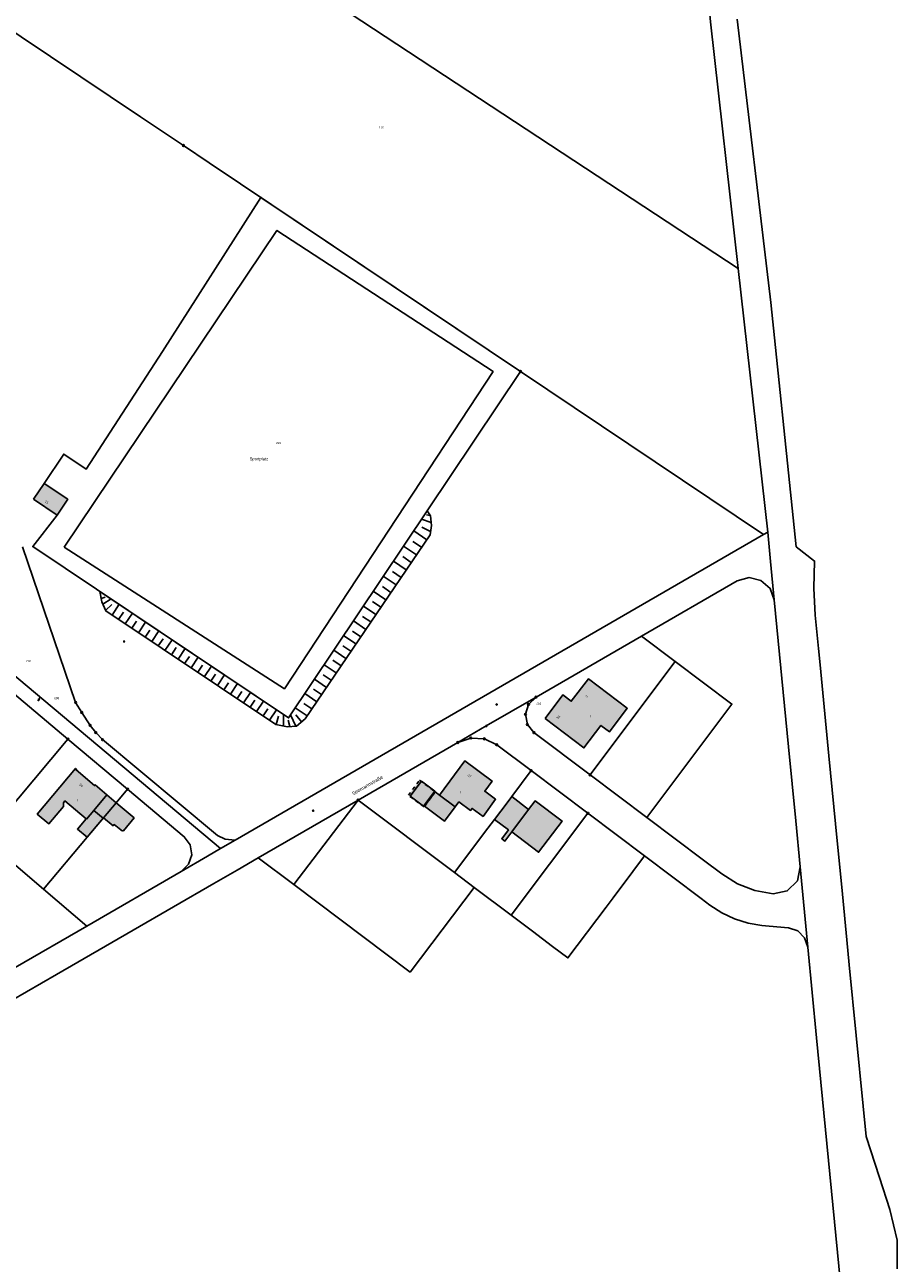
# Model space of a CAD drawing. Extents: x 2408905 to 2410405, y 5786105 to 5787663.
# Tile 6 of 43: x 2410027 to 2410273, y 5786325 to 5786674. Entities that reach past the tile are written whole.
import ezdxf

# ---------------------------------------------------------------- set-up
doc = ezdxf.new("R2010")
doc.units = 0
doc.linetypes.add('DASHED_70', pattern=[2, 1, -1])
for name, color, linetype in [('K100-FLST_GRENZEN', 40, 'Continuous'), ('K105-FLST_NUMMERN', 40, 'Continuous'), ('K120-ALLG_TEXTE', 40, 'Continuous'), ('K125-GEB_LINIEN', 40, 'Continuous'), ('K125-GEB_LINIEN-FLAECHE', 2, 'Continuous'), ('K130-GEB_TEXTE', 40, 'Continuous'), ('K140-EINGER_GEBFL', 40, 'Continuous'), ('K140-EINGER_GEBFL-FLAECHE', 7, 'Continuous'), ('K140-KATASTERTOPO', 7, 'Continuous'), ('K145-VERM_PKTE', 7, 'Continuous')]:
    doc.layers.add(name, color=color, linetype=linetype)
doc.styles.add('SIMPLEX', font='CONTINUOUS')

# ---------------------------------------------------------------- blocks, each defined once
blk = doc.blocks.new('233')
at = {"layer": 'K105-FLST_NUMMERN', "color": 7}
for points in [[(2, 0.5, 0), (0, 0, 0), (2, -0.5, 0)], [(0, 0, 0), (4, 0, 0)]]:
    blk.add_polyline3d(points, dxfattribs=at)
blk = doc.blocks.new('5')
at = {"layer": 'K125-GEB_LINIEN', "color": 7}
for points in [[(-0.25, 0.001, 0), (0, 0.001, 0), (0.25, 0.001, 0)], [(0, 0.251, 0), (0, 0.001, 0), (0, -0.249, 0)]]:
    blk.add_polyline3d(points, dxfattribs=at)
blk = doc.blocks.new('128')
at = {"color": 11, "linetype": 'Continuous'}
blk.add_circle((0, 0), 0.5, dxfattribs=at)
blk = doc.blocks.new('GRENZSTEIN')
at = {"color": 7, "linetype": 'Continuous'}
blk.add_circle((0, 0), 0.75, dxfattribs=at)

msp = doc.modelspace()

# ---------------------------------------------------------------- hatches: boundary and pattern name
at = {"layer": 'K125-GEB_LINIEN-FLAECHE'}
for color, points in [(242, [(2410029.303, 5786540.533), (2410035.955, 5786536.022), (2410038.955, 5786540.51), (2410032.293, 5786544.999)]), (32, [(2410173.593, 5786478.766), (2410184.538, 5786470.444), (2410189.352, 5786476.771), (2410191.733, 5786474.961), (2410196.776, 5786481.595), (2410185.813, 5786489.879), (2410180.999, 5786483.583), (2410178.584, 5786485.394)]), (32, [(2410143.83, 5786457.135), (2410148.256, 5786453.833), (2410149.286, 5786455.225), (2410152.584, 5786452.795), (2410153.029, 5786453.399), (2410156.098, 5786451.139), (2410159.664, 5786455.981), (2410156.595, 5786458.241), (2410158.671, 5786461.061), (2410150.965, 5786466.768)]), (32, [(2410044.153, 5786450.438), (2410044.237, 5786450.367), (2410046.312, 5786452.837), (2410049.99, 5786457.215), (2410050.02, 5786457.245), (2410046.712, 5786460.023), (2410046.552, 5786459.833), (2410041.314, 5786464.211), (2410041.474, 5786464.401), (2410041.164, 5786464.661), (2410030.364, 5786451.8), (2410033.674, 5786449.057), (2410037.759, 5786453.949), (2410037.745, 5786454.996), (2410038.155, 5786455.486)]), (33, [(2410048.961, 5786450.608), (2410049.095, 5786450.764), (2410052.639, 5786454.976), (2410049.99, 5786457.215), (2410046.312, 5786452.837)]), (33, [(2410148.256, 5786453.833), (2410143.83, 5786457.135), (2410142.624, 5786458.027), (2410139.637, 5786453.994), (2410145.274, 5786449.804)]), (33, [(2410159.344, 5786450.262), (2410163.264, 5786447.307), (2410161.397, 5786444.833), (2410162.259, 5786444.183), (2410164.185, 5786446.739), (2410168.963, 5786453.08), (2410164.183, 5786456.706), (2410162.892, 5786454.987)]), (32, [(2410164.185, 5786446.739), (2410171.767, 5786441.024), (2410178.391, 5786449.803), (2410170.792, 5786455.508), (2410168.963, 5786453.08)]), (33, [(2410048.961, 5786450.608), (2410046.312, 5786452.837), (2410044.237, 5786450.367), (2410044.153, 5786450.438), (2410041.714, 5786447.57), (2410044.462, 5786445.261)]), (33, [(2410054.377, 5786446.946), (2410054.531, 5786447.129), (2410054.654, 5786447.025), (2410057.698, 5786450.694), (2410052.639, 5786454.976), (2410049.095, 5786450.764), (2410051.759, 5786448.501), (2410052.035, 5786448.83)])]:
    msp.add_hatch(color=color, dxfattribs=at).paths.add_polyline_path(points)
at = {"layer": 'K140-EINGER_GEBFL-FLAECHE', "linetype": 'DASHED_70'}
msp.add_hatch(color=111, dxfattribs=at).paths.add_polyline_path([(2410135.037, 5786457.073), (2410138.19, 5786461.332), (2410142.63, 5786458.049), (2410139.477, 5786453.79)])

# ---------------------------------------------------------------- linework, layer by layer
at = {"layer": 'K100-FLST_GRENZEN', "color": 7}
for points in [[(2410085.403, 5786699.357, 0), (2410228.085, 5786605.528, 0), (2410220.306, 5786675.062, 0), (2410193.529, 5786961.822, 0), (2410188.734, 5786971.028, 0), (2410181.216, 5786973.867, 0), (2410151.056, 5786931.913, 0), (2410029.923, 5786735.841, 0), (2410085.403, 5786699.357, 0)], [(2410000.358, 5786687.984, 0), (2410059.507, 5786648.343, 0), (2410071.587, 5786640.247, 0), (2410078.862, 5786635.372, 0), (2410166.662, 5786576.54, 0), (2410235.245, 5786530.582, 0), (2410236.388, 5786531.243, 0), (2410228.085, 5786605.528, 0), (2410085.403, 5786699.357, 0), (2410029.923, 5786735.841, 0), (2410000.358, 5786687.984, 0)], [(2410006.191, 5786500.442, 0), (2410022.184, 5786487.069, 0), (2410039.025, 5786472.936, 0), (2410055.858, 5786458.804, 0), (2410071.831, 5786445.4, 0), (2410073.53, 5786443.142, 0), (2410073.93, 5786440.293, 0), (2410073.03, 5786437.645, 0), (2410071.001, 5786435.636, 0), (2410078.378, 5786439.903, 0), (2410082.076, 5786442.042, 0), (2410007.521, 5786504.54, 0), (2410001.993, 5786503.96, 0), (2410006.191, 5786500.442, 0)], [(2410168.604, 5786477.015, 0), (2410170.453, 5786474.745, 0), (2410186.295, 5786462.832, 0), (2410206.838, 5786490.156, 0), (2410210.296, 5786494.756, 0), (2410210.32, 5786494.788, 0), (2410200.821, 5786501.929, 0), (2410171.049, 5786484.731, 0), (2410168.933, 5786482.697, 0), (2410168.067, 5786479.904, 0), (2410168.604, 5786477.015, 0)], [(2410202.274, 5786450.817, 0), (2410226.307, 5786482.769, 0), (2410210.32, 5786494.788, 0), (2410210.296, 5786494.756, 0), (2410206.838, 5786490.156, 0), (2410186.295, 5786462.832, 0), (2410202.274, 5786450.817, 0)], [(2410004.14, 5786454.427, 0), (2410015.425, 5786444.802, 0), (2410039.025, 5786472.936, 0), (2410022.184, 5786487.069, 0), (2409998.742, 5786459.025, 0), (2410004.14, 5786454.427, 0)], [(2410152.633, 5786473.217, 0), (2410156.475, 5786472.99, 0), (2410159.978, 5786471.317, 0), (2410169.676, 5786464.023, 0), (2410185.655, 5786452.005, 0), (2410201.641, 5786439.982, 0), (2410217.619, 5786427.966, 0), (2410220.096, 5786426.103, 0), (2410223.432, 5786423.935, 0), (2410227.031, 5786422.245, 0), (2410230.855, 5786421.066, 0), (2410234.77, 5786420.414, 0), (2410236.784, 5786420.226, 0), (2410242.288, 5786419.713, 0), (2410244.868, 5786418.837, 0), (2410246.814, 5786416.894, 0), (2410247.696, 5786414.307, 0), (2410245.547, 5786436.931, 0), (2410244.765, 5786432.952, 0), (2410241.914, 5786430.116, 0), (2410237.937, 5786429.316, 0), (2410232.775, 5786430.269, 0), (2410227.88, 5786432.15, 0), (2410223.414, 5786434.921, 0), (2410218.261, 5786438.796, 0), (2410202.274, 5786450.817, 0), (2410186.295, 5786462.832, 0), (2410170.453, 5786474.745, 0), (2410168.604, 5786477.015, 0), (2410168.067, 5786479.904, 0), (2410168.933, 5786482.697, 0), (2410171.049, 5786484.731, 0), (2410157.013, 5786476.622, 0), (2410148.962, 5786471.972, 0), (2410152.633, 5786473.217, 0)], [(2410017.967, 5786442.635, 0), (2410018.279, 5786442.369, 0), (2410032.108, 5786430.579, 0), (2410044.462, 5786445.261, 0), (2410049.095, 5786450.764, 0), (2410052.639, 5786454.976, 0), (2410055.858, 5786458.804, 0), (2410039.025, 5786472.936, 0), (2410015.425, 5786444.802, 0), (2410017.967, 5786442.635, 0)], [(2410148.093, 5786435.278, 0), (2410157.482, 5786447.783, 0), (2410159.344, 5786450.262, 0), (2410162.892, 5786454.987, 0), (2410164.183, 5786456.706, 0), (2410169.676, 5786464.023, 0), (2410159.978, 5786471.317, 0), (2410156.475, 5786472.99, 0), (2410152.633, 5786473.217, 0), (2410148.962, 5786471.972, 0), (2410120.869, 5786455.744, 0), (2410148.093, 5786435.278, 0)], [(2410153.616, 5786431.126, 0), (2410164.073, 5786423.258, 0), (2410185.655, 5786452.005, 0), (2410169.676, 5786464.023, 0), (2410164.183, 5786456.706, 0), (2410162.892, 5786454.987, 0), (2410159.344, 5786450.262, 0), (2410157.482, 5786447.783, 0), (2410148.093, 5786435.278, 0), (2410153.616, 5786431.126, 0)], [(2410044.303, 5786420.184, 0), (2410071.001, 5786435.636, 0), (2410073.03, 5786437.645, 0), (2410073.93, 5786440.293, 0), (2410073.53, 5786443.142, 0), (2410071.831, 5786445.4, 0), (2410055.858, 5786458.804, 0), (2410052.639, 5786454.976, 0), (2410049.095, 5786450.764, 0), (2410044.462, 5786445.261, 0), (2410032.108, 5786430.579, 0), (2410044.303, 5786420.184, 0)], [(2410102.757, 5786431.897, 0), (2410120.869, 5786455.744, 0), (2410092.692, 5786439.463, 0), (2410102.757, 5786431.897, 0)], [(2410102.757, 5786431.897, 0), (2410135.544, 5786407.239, 0), (2410153.616, 5786431.126, 0), (2410148.093, 5786435.278, 0), (2410120.869, 5786455.744, 0), (2410102.757, 5786431.897, 0)], [(2409989.895, 5786437.687, 0), (2410024.141, 5786408.521, 0), (2410044.303, 5786420.184, 0), (2410032.108, 5786430.579, 0), (2410018.279, 5786442.369, 0), (2410017.967, 5786442.635, 0), (2410015.425, 5786444.802, 0), (2410004.14, 5786454.427, 0), (2409989.895, 5786437.687, 0)], [(2410170.009, 5786418.792, 0), (2410175.727, 5786414.494, 0), (2410180.063, 5786411.233, 0), (2410190.831, 5786425.579, 0), (2410192.794, 5786428.195, 0), (2410193.238, 5786428.786, 0), (2410195.032, 5786431.177, 0), (2410201.641, 5786439.982, 0), (2410185.655, 5786452.005, 0), (2410164.073, 5786423.258, 0), (2410170.009, 5786418.792, 0)]]:
    msp.add_polyline3d(points, close=True, dxfattribs=at)
for points in [[(2410026.188, 5786527.074, 0), (2410041.197, 5786483.232, 0), (2410042.908, 5786480.424, 0), (2410045.276, 5786476.796, 0), (2410046.869, 5786474.755, 0), (2410048.786, 5786472.765, 0), (2410081.209, 5786445.774, 0), (2410083.352, 5786444.745, 0), (2410086.145, 5786444.395, 0), (2410235.245, 5786530.582, 0), (2410166.662, 5786576.54, 0), (2410078.862, 5786635.372, 0), (2410071.587, 5786640.247, 0), (2410059.507, 5786648.343, 0), (2410000.358, 5786687.984, 0)], [(2410220.306, 5786675.062, 0), (2410228.085, 5786605.528, 0), (2410236.388, 5786531.243, 0), (2410237.205, 5786522.947, 0), (2410238.258, 5786512.132, 0), (2410242.286, 5786470.757, 0), (2410244.316, 5786449.905, 0), (2410245.547, 5786436.931, 0), (2410247.696, 5786414.307, 0), (2410250.127, 5786388.687, 0), (2410257.289, 5786315.694, 0)], [(2410272.935, 5786323.57, 0), (2410272.914, 5786326.538, 0), (2410272.879, 5786331.642, 0), (2410270.867, 5786340.33, 0), (2410267.907, 5786349.357, 0), (2410264.125, 5786360.89, 0), (2410263.29, 5786369.476, 0), (2410261.355, 5786389.372, 0), (2410259.42, 5786409.27, 0), (2410258.734, 5786416.324, 0), (2410257.478, 5786429.176, 0), (2410255.533, 5786449.071, 0), (2410253.668, 5786468.16, 0), (2410251.16, 5786493.834, 0), (2410250.709, 5786498.444, 0), (2410249.793, 5786507.81, 0), (2410249.384, 5786515.436, 0), (2410249.635, 5786523.076, 0), (2410244.379, 5786527.129, 0), (2410243.583, 5786535.308, 0), (2410237.324, 5786596.034, 0), (2410227.81, 5786675.808, 0)], [(2409976.506, 5786372.35, 0), (2410035.806, 5786406.602, 0), (2410057.457, 5786419.105, 0), (2410080.147, 5786432.207, 0), (2410086.724, 5786436.015, 0), (2410092.692, 5786439.463, 0), (2410120.869, 5786455.744, 0), (2410148.962, 5786471.972, 0), (2410157.013, 5786476.622, 0), (2410171.049, 5786484.731, 0), (2410200.821, 5786501.929, 0), (2410227.788, 5786517.508, 0), (2410231.129, 5786518.46, 0), (2410234.5, 5786517.671, 0), (2410237.083, 5786515.383, 0), (2410238.258, 5786512.132, 0), (2410237.205, 5786522.947, 0), (2410236.388, 5786531.243, 0), (2410235.245, 5786530.582, 0), (2410086.145, 5786444.395, 0), (2410082.076, 5786442.042, 0), (2410078.378, 5786439.903, 0), (2410071.001, 5786435.636, 0), (2410044.303, 5786420.184, 0), (2410024.141, 5786408.521, 0)], [(2410007.521, 5786504.54, 0), (2410082.076, 5786442.042, 0), (2410086.145, 5786444.395, 0), (2410083.352, 5786444.745, 0), (2410081.209, 5786445.774, 0), (2410048.786, 5786472.765, 0), (2410046.869, 5786474.755, 0), (2410045.276, 5786476.796, 0), (2410042.908, 5786480.424, 0), (2410041.197, 5786483.232, 0), (2410026.188, 5786527.074, 0)]]:
    msp.add_polyline3d(points, dxfattribs=at)
at = {"layer": 'K125-GEB_LINIEN', "color": 40}
for points in [[(2410065.725, 5786582.178, 0), (2410093.398, 5786625.632, 0)], [(2410093.398, 5786625.632, 0), (2410166.662, 5786576.54, 0)], [(2410044.117, 5786549.044, 0), (2410065.725, 5786582.178, 0)], [(2410166.662, 5786576.54, 0), (2410101.242, 5786478.915, 0)], [(2410032.293, 5786544.999, 0), (2410037.822, 5786553.258, 0)], [(2410037.822, 5786553.258, 0), (2410044.117, 5786549.044, 0)], [(2410029.165, 5786527.208, 0), (2410035.955, 5786536.022, 0)], [(2410101.242, 5786478.915, 0), (2410029.165, 5786527.208, 0)]]:
    msp.add_polyline3d(points, dxfattribs=at)
for points in [[(2410038.003, 5786527.003, 0), (2410100.084, 5786487.094, 0), (2410158.934, 5786576.536, 0), (2410097.977, 5786616.304, 0), (2410038.003, 5786527.003, 0)], [(2410138.716, 5786461.067, 0), (2410135.574, 5786456.864, 0), (2410139.334, 5786454.057, 0), (2410142.479, 5786458.284, 0), (2410138.716, 5786461.067, 0)]]:
    msp.add_polyline3d(points, close=True, dxfattribs=at)
at = {"layer": 'K125-GEB_LINIEN', "color": 32}
for points in [[(2410029.303, 5786540.533, 0), (2410035.955, 5786536.022, 0), (2410038.955, 5786540.51, 0), (2410032.293, 5786544.999, 0), (2410029.303, 5786540.533, 0)], [(2410173.593, 5786478.766, 0), (2410184.538, 5786470.444, 0), (2410189.352, 5786476.771, 0), (2410191.733, 5786474.961, 0), (2410196.776, 5786481.595, 0), (2410185.813, 5786489.879, 0), (2410180.999, 5786483.583, 0), (2410178.584, 5786485.394, 0), (2410173.593, 5786478.766, 0)], [(2410143.83, 5786457.135, 0), (2410148.256, 5786453.833, 0), (2410149.286, 5786455.225, 0), (2410152.584, 5786452.795, 0), (2410153.029, 5786453.399, 0), (2410156.098, 5786451.139, 0), (2410159.664, 5786455.981, 0), (2410156.595, 5786458.241, 0), (2410158.671, 5786461.061, 0), (2410150.965, 5786466.768, 0), (2410143.83, 5786457.135, 0)], [(2410044.153, 5786450.438, 0), (2410044.237, 5786450.367, 0), (2410046.312, 5786452.837, 0), (2410049.99, 5786457.215, 0), (2410050.02, 5786457.245, 0), (2410046.712, 5786460.023, 0), (2410046.552, 5786459.833, 0), (2410041.314, 5786464.211, 0), (2410041.474, 5786464.401, 0), (2410041.164, 5786464.661, 0), (2410030.364, 5786451.8, 0), (2410033.674, 5786449.057, 0), (2410037.759, 5786453.949, 0), (2410037.745, 5786454.996, 0), (2410038.155, 5786455.486, 0), (2410044.153, 5786450.438, 0)], [(2410048.961, 5786450.608, 0), (2410049.095, 5786450.764, 0), (2410052.639, 5786454.976, 0), (2410049.99, 5786457.215, 0), (2410046.312, 5786452.837, 0), (2410048.961, 5786450.608, 0)], [(2410148.256, 5786453.833, 0), (2410143.83, 5786457.135, 0), (2410142.624, 5786458.027, 0), (2410139.637, 5786453.994, 0), (2410145.274, 5786449.804, 0), (2410148.256, 5786453.833, 0)], [(2410159.344, 5786450.262, 0), (2410163.264, 5786447.307, 0), (2410161.397, 5786444.833, 0), (2410162.259, 5786444.183, 0), (2410164.185, 5786446.739, 0), (2410168.963, 5786453.08, 0), (2410164.183, 5786456.706, 0), (2410162.892, 5786454.987, 0), (2410159.344, 5786450.262, 0)], [(2410162.892, 5786454.987, 0), (2410164.183, 5786456.706, 0), (2410168.963, 5786453.08, 0)], [(2410164.185, 5786446.739, 0), (2410171.767, 5786441.024, 0), (2410178.391, 5786449.803, 0), (2410170.792, 5786455.508, 0), (2410168.963, 5786453.08, 0), (2410164.185, 5786446.739, 0)], [(2410048.961, 5786450.608, 0), (2410046.312, 5786452.837, 0), (2410044.237, 5786450.367, 0), (2410044.153, 5786450.438, 0), (2410041.714, 5786447.57, 0), (2410044.462, 5786445.261, 0), (2410048.961, 5786450.608, 0)], [(2410054.377, 5786446.946, 0), (2410054.531, 5786447.129, 0), (2410054.654, 5786447.025, 0), (2410057.698, 5786450.694, 0), (2410052.639, 5786454.976, 0), (2410049.095, 5786450.764, 0), (2410051.759, 5786448.501, 0), (2410052.035, 5786448.83, 0), (2410054.377, 5786446.946, 0)]]:
    msp.add_polyline3d(points, dxfattribs=at)
at = {"layer": 'K140-EINGER_GEBFL', "color": 132, "linetype": 'DASHED_70'}
msp.add_polyline3d([(2410135.037, 5786457.073, 0), (2410138.19, 5786461.332, 0), (2410142.63, 5786458.049, 0), (2410139.477, 5786453.79, 0), (2410135.037, 5786457.073, 0)], dxfattribs=at)
at = {"layer": 'K140-KATASTERTOPO', "color": 112}
msp.add_polyline3d([(2410048.06, 5786514.548, 0), (2410048.556, 5786511.616, 0), (2410049.68, 5786509.067, 0), (2410097.666, 5786477.064, 0), (2410100.946, 5786476.403, 0), (2410103.477, 5786476.592, 0), (2410105.914, 5786478.669, 0), (2410141.153, 5786530.497, 0), (2410141.528, 5786533.14, 0), (2410141.247, 5786535.878, 0), (2410140.346, 5786537.269, 0), (2410101.242, 5786478.915, 0), (2410048.06, 5786514.548, 0)], close=True, dxfattribs=at)
msp.add_polyline3d([(2410048.06, 5786514.548, 0), (2410048.556, 5786511.616, 0), (2410049.68, 5786509.067, 0), (2410097.666, 5786477.064, 0), (2410100.946, 5786476.403, 0), (2410103.477, 5786476.592, 0), (2410105.914, 5786478.669, 0), (2410141.153, 5786530.497, 0), (2410141.528, 5786533.14, 0), (2410141.247, 5786535.878, 0), (2410140.346, 5786537.269, 0), (2410101.242, 5786478.915, 0), (2410048.06, 5786514.548, 0)], close=True, dxfattribs=at)
at = {"layer": 'K140-KATASTERTOPO', "color": 7}
for points in [[(2410141.191, 5786535.964, 0), (2410140.178, 5786536.164, 0)], [(2410141.191, 5786535.964, 0), (2410140.178, 5786536.164, 0)], [(2410141.447, 5786533.927, 0), (2410138.777, 5786534.928, 0)], [(2410141.447, 5786533.927, 0), (2410138.777, 5786534.928, 0)], [(2410141.285, 5786531.427, 0), (2410138.884, 5786532.674, 0)], [(2410141.285, 5786531.427, 0), (2410138.885, 5786532.674, 0)], [(2410138.767, 5786526.987, 0), (2410136.334, 5786528.641, 0)], [(2410138.767, 5786526.987, 0), (2410136.334, 5786528.641, 0)], [(2410140.222, 5786529.127, 0), (2410136.559, 5786531.618, 0)], [(2410140.222, 5786529.127, 0), (2410136.559, 5786531.618, 0)], [(2410137.316, 5786524.853, 0), (2410133.682, 5786527.324, 0)], [(2410137.316, 5786524.853, 0), (2410133.682, 5786527.324, 0)], [(2410134.427, 5786520.604, 0), (2410130.821, 5786523.056, 0)], [(2410134.427, 5786520.604, 0), (2410130.821, 5786523.055, 0)], [(2410135.869, 5786522.726, 0), (2410133.456, 5786524.366, 0)], [(2410135.869, 5786522.726, 0), (2410133.456, 5786524.366, 0)], [(2410131.555, 5786516.38, 0), (2410127.978, 5786518.812, 0)], [(2410131.555, 5786516.38, 0), (2410127.978, 5786518.812, 0)], [(2410132.989, 5786518.489, 0), (2410130.594, 5786520.117, 0)], [(2410132.989, 5786518.489, 0), (2410130.594, 5786520.117, 0)], [(2410128.699, 5786512.181, 0), (2410125.151, 5786514.594, 0)], [(2410128.699, 5786512.181, 0), (2410125.151, 5786514.594, 0)], [(2410130.125, 5786514.277, 0), (2410127.75, 5786515.892, 0)], [(2410130.125, 5786514.277, 0), (2410127.75, 5786515.892, 0)], [(2410048.406, 5786512.505, 0), (2410049.517, 5786512.968, 0)], [(2410048.406, 5786512.505, 0), (2410049.517, 5786512.968, 0)], [(2410048.843, 5786510.965, 0), (2410051.194, 5786512.448, 0)], [(2410048.843, 5786510.965, 0), (2410051.194, 5786512.448, 0)], [(2410127.278, 5786510.091, 0), (2410124.922, 5786511.693, 0)], [(2410127.278, 5786510.091, 0), (2410124.922, 5786511.693, 0)], [(2410049.631, 5786509.178, 0), (2410051.413, 5786510.862, 0)], [(2410049.631, 5786509.178, 0), (2410051.413, 5786510.862, 0)], [(2410051.452, 5786507.885, 0), (2410053.476, 5786510.919, 0)], [(2410051.452, 5786507.885, 0), (2410053.476, 5786510.919, 0)], [(2410053.324, 5786506.637, 0), (2410054.671, 5786508.657, 0)], [(2410053.324, 5786506.637, 0), (2410054.671, 5786508.657, 0)], [(2410055.194, 5786505.39, 0), (2410057.212, 5786508.416, 0)], [(2410055.194, 5786505.39, 0), (2410057.212, 5786508.416, 0)], [(2410124.448, 5786505.928, 0), (2410122.111, 5786507.518, 0)], [(2410124.448, 5786505.928, 0), (2410122.111, 5786507.518, 0)], [(2410125.861, 5786508.006, 0), (2410122.341, 5786510.4, 0)], [(2410125.861, 5786508.006, 0), (2410122.341, 5786510.4, 0)], [(2410057.061, 5786504.144, 0), (2410058.405, 5786506.159, 0)], [(2410057.061, 5786504.144, 0), (2410058.405, 5786506.159, 0)], [(2410058.928, 5786502.9, 0), (2410060.941, 5786505.918, 0)], [(2410058.928, 5786502.9, 0), (2410060.941, 5786505.918, 0)], [(2410123.039, 5786503.856, 0), (2410119.547, 5786506.231, 0)], [(2410123.039, 5786503.856, 0), (2410119.547, 5786506.231, 0)], [(2410060.792, 5786501.656, 0), (2410062.132, 5786503.666, 0)], [(2410060.792, 5786501.656, 0), (2410062.132, 5786503.666, 0)], [(2410062.655, 5786500.414, 0), (2410064.662, 5786503.424, 0)], [(2410062.655, 5786500.414, 0), (2410064.662, 5786503.424, 0)], [(2410064.516, 5786499.173, 0), (2410065.852, 5786501.177, 0)], [(2410064.516, 5786499.173, 0), (2410065.852, 5786501.177, 0)], [(2410066.375, 5786497.933, 0), (2410068.377, 5786500.935, 0)], [(2410066.375, 5786497.933, 0), (2410068.377, 5786500.935, 0)], [(2410120.234, 5786499.731, 0), (2410116.77, 5786502.087, 0)], [(2410120.234, 5786499.731, 0), (2410116.77, 5786502.086, 0)], [(2410121.635, 5786501.791, 0), (2410119.316, 5786503.367, 0)], [(2410121.635, 5786501.79, 0), (2410119.316, 5786503.367, 0)], [(2410068.232, 5786496.694, 0), (2410069.566, 5786498.693, 0)], [(2410068.232, 5786496.694, 0), (2410069.566, 5786498.693, 0)], [(2410070.088, 5786495.456, 0), (2410072.085, 5786498.451, 0)], [(2410070.088, 5786495.456, 0), (2410072.085, 5786498.451, 0)], [(2410117.446, 5786495.629, 0), (2410114.009, 5786497.966, 0)], [(2410117.446, 5786495.629, 0), (2410114.009, 5786497.966, 0)], [(2410118.838, 5786497.677, 0), (2410116.537, 5786499.241, 0)], [(2410118.838, 5786497.677, 0), (2410116.537, 5786499.241, 0)], [(2410071.942, 5786494.22, 0), (2410073.272, 5786496.213, 0)], [(2410071.942, 5786494.22, 0), (2410073.272, 5786496.213, 0)], [(2410073.794, 5786492.984, 0), (2410075.786, 5786495.971, 0)], [(2410073.794, 5786492.984, 0), (2410075.786, 5786495.971, 0)], [(2410075.645, 5786491.75, 0), (2410076.971, 5786493.739, 0)], [(2410075.645, 5786491.75, 0), (2410076.971, 5786493.739, 0)], [(2410077.494, 5786490.517, 0), (2410079.48, 5786493.496, 0)], [(2410077.494, 5786490.517, 0), (2410079.48, 5786493.496, 0)], [(2410114.673, 5786491.552, 0), (2410111.264, 5786493.87, 0)], [(2410114.673, 5786491.552, 0), (2410111.264, 5786493.87, 0)], [(2410116.058, 5786493.588, 0), (2410113.775, 5786495.14, 0)], [(2410116.058, 5786493.588, 0), (2410113.775, 5786495.139, 0)], [(2410079.341, 5786489.285, 0), (2410080.663, 5786491.268, 0)], [(2410079.341, 5786489.285, 0), (2410080.663, 5786491.268, 0)], [(2410081.186, 5786488.055, 0), (2410083.167, 5786491.025, 0)], [(2410081.186, 5786488.055, 0), (2410083.167, 5786491.025, 0)], [(2410113.293, 5786489.522, 0), (2410111.029, 5786491.062, 0)], [(2410113.294, 5786489.522, 0), (2410111.03, 5786491.062, 0)], [(2410083.03, 5786486.825, 0), (2410084.349, 5786488.803, 0)], [(2410083.03, 5786486.825, 0), (2410084.349, 5786488.803, 0)], [(2410084.872, 5786485.597, 0), (2410086.848, 5786488.56, 0)], [(2410084.872, 5786485.597, 0), (2410086.848, 5786488.559, 0)], [(2410110.546, 5786485.481, 0), (2410108.3, 5786487.008, 0)], [(2410110.546, 5786485.481, 0), (2410108.3, 5786487.008, 0)], [(2410111.918, 5786487.499, 0), (2410108.535, 5786489.799, 0)], [(2410111.918, 5786487.499, 0), (2410108.535, 5786489.798, 0)], [(2410086.712, 5786484.37, 0), (2410088.027, 5786486.342, 0)], [(2410086.712, 5786484.37, 0), (2410088.027, 5786486.342, 0)], [(2410088.55, 5786483.143, 0), (2410090.521, 5786486.098, 0)], [(2410088.55, 5786483.143, 0), (2410090.521, 5786486.098, 0)], [(2410090.387, 5786481.918, 0), (2410091.699, 5786483.886, 0)], [(2410090.387, 5786481.919, 0), (2410091.699, 5786483.886, 0)], [(2410092.222, 5786480.695, 0), (2410094.188, 5786483.642, 0)], [(2410092.222, 5786480.695, 0), (2410094.188, 5786483.642, 0)], [(2410109.178, 5786483.469, 0), (2410105.823, 5786485.751, 0)], [(2410109.178, 5786483.469, 0), (2410105.823, 5786485.751, 0)], [(2410094.055, 5786479.472, 0), (2410095.364, 5786481.434, 0)], [(2410094.055, 5786479.472, 0), (2410095.364, 5786481.434, 0)], [(2410095.887, 5786478.25, 0), (2410097.847, 5786481.19, 0)], [(2410095.887, 5786478.251, 0), (2410097.847, 5786481.19, 0)], [(2410099.83, 5786476.628, 0), (2410099.79, 5786479.888, 0)], [(2410099.83, 5786476.628, 0), (2410099.79, 5786479.888, 0)], [(2410103.347, 5786476.582, 0), (2410101.808, 5786479.76, 0)], [(2410103.347, 5786476.582, 0), (2410101.808, 5786479.76, 0)], [(2410106.454, 5786479.464, 0), (2410103.126, 5786481.726, 0)], [(2410106.454, 5786479.463, 0), (2410103.126, 5786481.726, 0)], [(2410104.917, 5786477.819, 0), (2410103.287, 5786479.774, 0)], [(2410104.917, 5786477.819, 0), (2410103.287, 5786479.774, 0)], [(2410107.814, 5786481.463, 0), (2410105.586, 5786482.978, 0)], [(2410107.814, 5786481.463, 0), (2410105.586, 5786482.978, 0)], [(2410097.726, 5786477.052, 0), (2410098.406, 5786479.409, 0)], [(2410097.726, 5786477.052, 0), (2410098.406, 5786479.409, 0)], [(2410101.615, 5786476.453, 0), (2410101.178, 5786478.221, 0)], [(2410101.615, 5786476.453, 0), (2410101.178, 5786478.221, 0)]]:
    msp.add_polyline3d(points, dxfattribs=at)

# ---------------------------------------------------------------- block references
at = {"layer": 'K100-FLST_GRENZEN', "xscale": 0.333, "yscale": 0.333}
for p in [(2410071.587, 5786640.247), (2410166.662, 5786576.54), (2410041.197, 5786483.232), (2410171.049, 5786484.731), (2410042.908, 5786480.424), (2410168.067, 5786479.904), (2410168.933, 5786482.697), (2410045.276, 5786476.796), (2410168.604, 5786477.015), (2410039.025, 5786472.936), (2410046.869, 5786474.755), (2410048.786, 5786472.765), (2410152.633, 5786473.217), (2410156.475, 5786472.99), (2410170.453, 5786474.745), (2410148.962, 5786471.972), (2410159.978, 5786471.317), (2410169.676, 5786464.023), (2410186.295, 5786462.832), (2410055.858, 5786458.804), (2410120.869, 5786455.744), (2410185.655, 5786452.005)]:
    msp.add_blockref('GRENZSTEIN', p, dxfattribs=at)
at = {"layer": 'K105-FLST_NUMMERN', "xscale": 0.259, "yscale": 0.259, "rotation": 64.52600000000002}
msp.add_blockref('233', (2410030.638, 5786483.738), dxfattribs=at)
at = {"layer": 'K125-GEB_LINIEN', "xscale": 0.333, "yscale": 0.333}
for p in [(2410093.398, 5786625.632), (2410065.725, 5786582.178), (2410166.662, 5786576.54), (2410037.822, 5786553.258), (2410044.117, 5786549.044), (2410032.293, 5786544.999), (2410035.955, 5786536.022), (2410029.165, 5786527.208), (2410101.242, 5786478.915)]:
    msp.add_blockref('5', p, dxfattribs=at)
at = {"layer": 'K145-VERM_PKTE', "xscale": 0.333, "yscale": 0.333}
for p in [(2410054.87, 5786500.432), (2410159.931, 5786482.657), (2410157.013, 5786476.622), (2410108.175, 5786452.746)]:
    msp.add_blockref('128', p, dxfattribs=at)

# ---------------------------------------------------------------- texts
at = {"layer": 'K105-FLST_NUMMERN', "color": 7, "linetype": 'Continuous', "style": 'SIMPLEX'}
for s, p in [('130', (2410126.764, 5786645.063, 50.009)), ('929', (2410097.696, 5786556.104, 50.009)), ('738', (2410027.201, 5786494.624, 50.009)), ('598', (2410035.172, 5786484.146, 50.009)), ('816', (2410171.135, 5786482.629, 50.009))]:
    msp.add_text(s, height=0.6, dxfattribs=at).set_placement(p)
at = {"layer": 'K120-ALLG_TEXTE', "color": 15, "linetype": 'Continuous', "style": 'SIMPLEX'}
msp.add_text('Seemannstraße', height=0.999, rotation=29.994, dxfattribs=at).set_placement((2410119.487, 5786457.014))
at = {"layer": 'K125-GEB_LINIEN', "color": 7, "linetype": 'Continuous', "style": 'SIMPLEX'}
msp.add_text('Sportplatz', height=0.833, dxfattribs=at).set_placement((2410090.304, 5786551.51))
at = {"layer": 'K130-GEB_TEXTE', "color": 7, "linetype": 'Continuous', "style": 'SIMPLEX'}
for s, rotation, p in [('11', 325.738, (2410032.42, 5786539.703)), ('3', 52.99, (2410185.447, 5786484.542)), ('3a', 52.99, (2410177.278, 5786478.503)), ('37', 323.381, (2410151.677, 5786462.61)), ('30', 319.98, (2410042.147, 5786459.939))]:
    msp.add_text(s, height=0.666, rotation=rotation, dxfattribs=at).set_placement(p)
for p in [(2410186.229, 5786479.059), (2410041.575, 5786455.355), (2410149.602, 5786457.655)]:
    msp.add_text('I', height=0.666, dxfattribs=at).set_placement(p)

doc.saveas('drawing.dxf')
